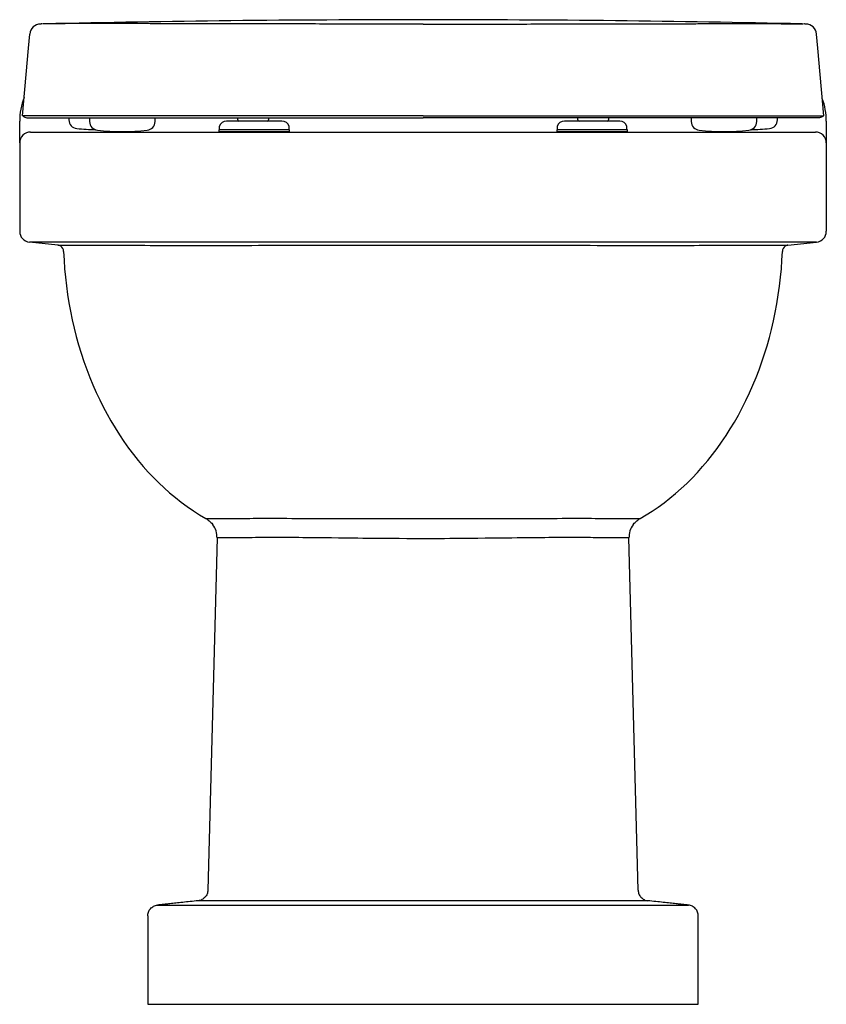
# Model space of a CAD drawing. Header units: millimetres. Extents: x 799.965 to 800.335, y 1113.515 to 1113.967.
import ezdxf

# ---------------------------------------------------------------- set-up
doc = ezdxf.new("R2010")
doc.units = ezdxf.units.MM
doc.layers.add('SANINDUSA', color=3, linetype='Continuous')

msp = doc.modelspace()

# ---------------------------------------------------------------- linework, layer by layer
at = {"layer": 'SANINDUSA'}
for p, q in [((799.9745912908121, 1113.965043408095), (799.9744013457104, 1113.965032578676)), ((799.9752292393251, 1113.965098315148), (799.9750780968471, 1113.965086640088)), ((799.9765328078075, 1113.96513645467), (799.9755233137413, 1113.965105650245)), ((800.3232436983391, 1113.96513645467), (800.3242616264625, 1113.9651053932)), ((800.3246915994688, 1113.965086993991), (800.3245556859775, 1113.965097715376)), ((799.9686291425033, 1113.922030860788), (799.970831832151, 1113.922030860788)), ((799.9776074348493, 1113.922030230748), (799.9776184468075, 1113.922029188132)), ((799.9873912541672, 1113.922030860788), (799.9873912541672, 1113.921086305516)), ((799.9968900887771, 1113.922030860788), (799.9968900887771, 1113.92032015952)), ((800.0268900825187, 1113.92032015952), (800.0268900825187, 1113.922030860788)), ((800.0648882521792, 1113.921032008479), (800.0648882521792, 1113.922029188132)), ((800.0788882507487, 1113.922029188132), (800.0788882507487, 1113.921032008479)), ((800.2208882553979, 1113.921032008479), (800.2208882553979, 1113.922030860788)), ((800.2348882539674, 1113.922030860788), (800.2348882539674, 1113.921032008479)), ((800.2728864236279, 1113.922030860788), (800.2728864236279, 1113.92032015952)), ((800.3028864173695, 1113.92032015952), (800.3028864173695, 1113.922030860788)), ((800.3123852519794, 1113.921086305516), (800.3123852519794, 1113.922030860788)), ((800.3221580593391, 1113.922029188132), (800.3221690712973, 1113.922030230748)), ((800.3311473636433, 1113.922030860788), (800.3289446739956, 1113.922030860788)), ((799.9648143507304, 1113.919618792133), (799.9648143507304, 1113.92049034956)), ((799.9648143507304, 1113.91049034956), (799.9648143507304, 1113.919618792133)), ((800.0563882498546, 1113.918032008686), (800.0563882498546, 1113.916532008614)), ((800.0850341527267, 1113.920532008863), (800.0597423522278, 1113.920532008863)), ((800.0883882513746, 1113.916532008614), (800.0883882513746, 1113.918032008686)), ((800.211388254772, 1113.918032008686), (800.211388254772, 1113.916532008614)), ((800.2201530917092, 1113.920532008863), (800.2147423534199, 1113.920532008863)), ((800.2400341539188, 1113.920532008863), (800.2201530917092, 1113.920532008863)), ((800.243388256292, 1113.916532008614), (800.243388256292, 1113.918032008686)), ((800.3348143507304, 1113.92049034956), (800.3348143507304, 1113.919618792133)), ((800.3348143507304, 1113.919618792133), (800.3348143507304, 1113.91049034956)), ((799.9698143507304, 1113.91549034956), (800.3298143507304, 1113.91549034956)), ((800.0561382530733, 1113.916532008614), (800.0561382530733, 1113.91553200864)), ((800.0721500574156, 1113.916532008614), (800.0561382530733, 1113.916532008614)), ((800.0721500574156, 1113.91553200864), (800.0561382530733, 1113.91553200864)), ((800.0886382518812, 1113.916532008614), (800.0721500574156, 1113.916532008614)), ((800.0886382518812, 1113.91553200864), (800.0721500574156, 1113.91553200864)), ((800.0886382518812, 1113.91553200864), (800.0886382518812, 1113.916532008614)), ((800.2111382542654, 1113.916532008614), (800.2111382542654, 1113.91553200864)), ((800.2436382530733, 1113.916532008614), (800.2111382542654, 1113.916532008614)), ((800.2436382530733, 1113.91553200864), (800.2111382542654, 1113.91553200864)), ((800.2436382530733, 1113.91553200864), (800.2436382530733, 1113.916532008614)), ((799.9648143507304, 1113.91049034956), (799.9648143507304, 1113.869992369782)), ((800.3348143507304, 1113.91049034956), (800.3348143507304, 1113.869992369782)), ((800.3303369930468, 1113.865019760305), (799.9692917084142, 1113.865019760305)), ((799.9822587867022, 1113.863656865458), (799.9692917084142, 1113.865019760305)), ((800.3172143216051, 1113.863640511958), (800.3303369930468, 1113.865019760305)), ((800.0553282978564, 1113.729368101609), (800.051096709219, 1113.567825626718)), ((800.2485330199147, 1113.567825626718), (800.2443014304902, 1113.729368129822)), ((800.0279976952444, 1113.560961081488), (800.0355171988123, 1113.560961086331)), ((800.0355171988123, 1113.560961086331), (800.2641053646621, 1113.560961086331)), ((800.0547368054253, 1113.56298392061), (800.0466770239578, 1113.56298392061)), ((800.2448572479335, 1113.56298414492), (800.0547531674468, 1113.56298414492)), ((800.252951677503, 1113.56298392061), (800.2448756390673, 1113.56298392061)), ((800.2641053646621, 1113.560961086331), (800.2716177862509, 1113.560963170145)), ((800.02353062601, 1113.555989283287), (800.02353062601, 1113.51549034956)), ((800.2760980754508, 1113.51549034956), (800.2760980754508, 1113.555989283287)), ((800.0235398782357, 1113.51549034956), (800.02353062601, 1113.51549034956)), ((800.0235398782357, 1113.51549034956), (800.0310445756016, 1113.51549034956)), ((800.0310445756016, 1113.51549034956), (800.2685841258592, 1113.51549034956)), ((800.2685841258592, 1113.51549034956), (800.2760888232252, 1113.51549034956)), ((800.2760980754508, 1113.51549034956), (800.2760888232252, 1113.51549034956))]:
    msp.add_line(p, q, dxfattribs=at)
at = {"layer": 'SANINDUSA', "flags": 128}
for points in [[(799.9661352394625, 1113.922971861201), (799.9688569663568, 1113.954003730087), (799.9694239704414, 1113.960468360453)], [(800.3336412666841, 1113.922971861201), (800.3309195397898, 1113.954003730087), (800.3303525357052, 1113.960468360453)], [(799.9683550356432, 1113.922971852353), (799.9672452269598, 1113.922971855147), (799.9661352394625, 1113.922971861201)], [(799.9768707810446, 1113.922030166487), (799.9768707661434, 1113.922030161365), (799.9768707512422, 1113.922030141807), (799.9768707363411, 1113.922030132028), (799.9768707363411, 1113.922030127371), (799.9768707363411, 1113.92203012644), (799.9768707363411, 1113.92203012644), (799.9768707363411, 1113.92203012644), (799.9768707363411, 1113.92203012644), (799.9768707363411, 1113.92203012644), (799.9768709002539, 1113.922029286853)], [(800.322905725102, 1113.922030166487), (800.3229057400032, 1113.922030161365), (800.3229057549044, 1113.922030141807), (800.3229057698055, 1113.922030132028), (800.3229057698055, 1113.922030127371), (800.3229057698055, 1113.92203012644), (800.3229057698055, 1113.92203012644), (800.3229057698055, 1113.92203012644), (800.3229057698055, 1113.92203012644), (800.3229057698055, 1113.92203012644), (800.3229056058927, 1113.922029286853)], [(800.3314214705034, 1113.922971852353), (800.3325312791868, 1113.922971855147), (800.3336412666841, 1113.922971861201)], [(799.9823811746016, 1113.863641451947), (799.9824818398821, 1113.863638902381), (799.982658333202, 1113.863636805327), (799.9829429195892, 1113.863634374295), (799.9833351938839, 1113.863631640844), (799.9837459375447, 1113.863629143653), (799.9842313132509, 1113.863626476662), (799.9847920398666, 1113.863623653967), (799.9854268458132, 1113.863620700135), (799.9861394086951, 1113.863617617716), (799.9869259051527, 1113.863614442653), (799.9877874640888, 1113.863611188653), (799.988722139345, 1113.863607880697), (799.989751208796, 1113.863604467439), (799.9908552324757, 1113.863601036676), (799.9920358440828, 1113.863597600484), (799.9932903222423, 1113.863594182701), (799.9946257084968, 1113.863590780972), (799.9960343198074, 1113.863587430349), (799.997518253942, 1113.863584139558), (799.9990741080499, 1113.86358092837), (800.0006353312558, 1113.863577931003), (800.0022613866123, 1113.86357502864), (800.0039544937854, 1113.863572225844), (800.0057110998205, 1113.863569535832), (800.0075400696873, 1113.863566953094), (800.0094315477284, 1113.863564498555), (800.0113881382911, 1113.863562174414), (800.0134057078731, 1113.863559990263), (800.0155253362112, 1113.863557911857), (800.0177064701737, 1113.863555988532), (800.0199522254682, 1113.863554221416), (800.0222576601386, 1113.863552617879), (800.0246348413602, 1113.863551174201), (800.0270701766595, 1113.863549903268), (800.0295671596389, 1113.863548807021), (800.0321202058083, 1113.863547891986), (800.0354293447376, 1113.863546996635), (800.0388246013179, 1113.863546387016), (800.0423023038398, 1113.863546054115), (800.045884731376, 1113.863545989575), (800.0495468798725, 1113.863546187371), (800.0532847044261, 1113.863546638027), (800.0561639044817, 1113.863547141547), (800.059084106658, 1113.863547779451), (800.0620492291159, 1113.863548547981), (800.065053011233, 1113.863549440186), (800.0681316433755, 1113.86355046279), (800.0712472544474, 1113.863551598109), (800.0744041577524, 1113.863552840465), (800.0775954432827, 1113.863554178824), (800.0816972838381, 1113.863556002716), (800.085850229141, 1113.863557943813), (800.090049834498, 1113.863559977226), (800.0943223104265, 1113.863562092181), (800.0986375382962, 1113.863564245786), (800.1029907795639, 1113.863566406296), (800.1063107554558, 1113.863568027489), (800.1096497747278, 1113.863569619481), (800.1130122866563, 1113.863571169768), (800.1163910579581, 1113.863572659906), (800.1198265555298, 1113.863574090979), (800.1232757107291, 1113.863575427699), (800.1267432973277, 1113.86357665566), (800.1302214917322, 1113.863577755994), (800.1348424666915, 1113.863578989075), (800.1394765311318, 1113.863579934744), (800.1441180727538, 1113.863580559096), (800.1487987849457, 1113.863580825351), (800.1534813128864, 1113.863580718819), (800.1581598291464, 1113.863580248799), (800.1617012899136, 1113.86357966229), (800.1652371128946, 1113.863578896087), (800.1687723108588, 1113.863577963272), (800.1722985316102, 1113.863576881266), (800.1758613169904, 1113.863575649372), (800.1794115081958, 1113.863574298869), (800.1829542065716, 1113.863572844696), (800.1864809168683, 1113.863571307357), (800.1898976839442, 1113.863569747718), (800.1932962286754, 1113.863568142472), (800.1966811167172, 1113.863566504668), (800.2000447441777, 1113.86356485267), (800.2034036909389, 1113.863563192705), (800.2067381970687, 1113.863561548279), (800.2100527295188, 1113.863559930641), (800.2133398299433, 1113.863558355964), (800.2166647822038, 1113.863556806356), (800.2199581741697, 1113.863555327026), (800.2232245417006, 1113.863553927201), (800.2264562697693, 1113.863552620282), (800.2296697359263, 1113.863551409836), (800.2328452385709, 1113.863550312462), (800.2359871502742, 1113.863549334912), (800.2390880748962, 1113.863548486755), (800.2429852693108, 1113.863547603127), (800.2468111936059, 1113.863546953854), (800.2505615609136, 1113.86354655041), (800.2542592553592, 1113.863546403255), (800.2578761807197, 1113.8635465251), (800.2614082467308, 1113.863546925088), (800.2640534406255, 1113.863547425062), (800.266646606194, 1113.863548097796), (800.2691911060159, 1113.863548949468), (800.2716811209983, 1113.863549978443), (800.2741285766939, 1113.863551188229), (800.2765186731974, 1113.863552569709), (800.2788544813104, 1113.863554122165), (800.2811305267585, 1113.863555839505), (800.2839034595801, 1113.863558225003), (800.2865788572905, 1113.863560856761), (800.2891537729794, 1113.863563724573), (800.2916425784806, 1113.863566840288), (800.2940266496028, 1113.863570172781), (800.2963032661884, 1113.863573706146), (800.2979543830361, 1113.863576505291), (800.2995423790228, 1113.86357940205), (800.3010690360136, 1113.863582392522), (800.3025308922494, 1113.86358546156), (800.3039436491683, 1113.86358863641), (800.3052885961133, 1113.86359186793), (800.3065672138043, 1113.863595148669), (800.30777640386, 1113.863598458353), (800.3092300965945, 1113.863602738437), (800.3105664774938, 1113.863607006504), (800.3117837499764, 1113.863611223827), (800.3128878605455, 1113.863615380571), (800.3138692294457, 1113.863619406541), (800.3147263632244, 1113.863623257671), (800.3152922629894, 1113.863626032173), (800.3157859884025, 1113.863628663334), (800.3162078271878, 1113.863631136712), (800.316556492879, 1113.863633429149), (800.3168346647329, 1113.863635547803), (800.3170371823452, 1113.863637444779), (800.3171639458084, 1113.863639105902), (800.3172143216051, 1113.863640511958)], [(799.9849430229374, 1113.860793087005), (799.9851450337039, 1113.856815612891), (799.9854323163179, 1113.852847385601), (799.9858047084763, 1113.848892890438), (799.9862613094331, 1113.844962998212), (799.9868029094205, 1113.841049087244), (799.9874288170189, 1113.837155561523), (799.9881383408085, 1113.833286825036), (799.9889307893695, 1113.829447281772), (799.9898054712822, 1113.825641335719), (799.9907911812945, 1113.821761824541), (799.9918639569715, 1113.817917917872), (799.9930223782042, 1113.81411414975), (799.9942650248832, 1113.810355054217), (799.9955904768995, 1113.806645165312), (799.9969973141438, 1113.802989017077), (799.9984289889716, 1113.79951950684), (799.9999361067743, 1113.79609980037), (800.0015169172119, 1113.792733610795), (800.0031696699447, 1113.789424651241), (800.0048926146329, 1113.786176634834), (800.0066840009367, 1113.782993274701), (800.0085972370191, 1113.779788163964), (800.0105829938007, 1113.77665148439), (800.0126389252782, 1113.773586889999), (800.0147626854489, 1113.770598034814), (800.0169519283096, 1113.767688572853), (800.0192043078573, 1113.764862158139), (800.0214572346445, 1113.762191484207), (800.0237702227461, 1113.759599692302), (800.0261406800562, 1113.757089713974), (800.0285660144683, 1113.754664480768), (800.0310436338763, 1113.752326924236), (800.0335709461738, 1113.750079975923), (800.0362234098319, 1113.747863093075), (800.0389287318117, 1113.745742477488), (800.0416835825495, 1113.743720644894), (800.0444846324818, 1113.741800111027), (800.0473285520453, 1113.739983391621), (800.0502120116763, 1113.73827300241)], [(800.2494166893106, 1113.738273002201), (800.2522115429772, 1113.739928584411), (800.2549677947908, 1113.741682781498), (800.2576822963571, 1113.743533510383), (800.260372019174, 1113.745493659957), (800.263016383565, 1113.747549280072), (800.2656124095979, 1113.749697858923), (800.2682135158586, 1113.751987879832), (800.2707612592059, 1113.754371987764), (800.2732527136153, 1113.756847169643), (800.2757040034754, 1113.759430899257), (800.2780954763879, 1113.762103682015), (800.2804243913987, 1113.764862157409), (800.2826101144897, 1113.76760225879), (800.2847353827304, 1113.770418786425), (800.286797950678, 1113.773308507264), (800.288810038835, 1113.77629005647), (800.2907565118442, 1113.779342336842), (800.2926352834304, 1113.782461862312), (800.2944827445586, 1113.785714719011), (800.2962576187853, 1113.789033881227), (800.2979579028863, 1113.792415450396), (800.2995938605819, 1113.795882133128), (800.301152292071, 1113.799408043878), (800.3026313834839, 1113.802989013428), (800.3039966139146, 1113.80653254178), (800.3052848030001, 1113.810124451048), (800.3064945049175, 1113.81376070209), (800.3076324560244, 1113.81746463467), (800.3086895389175, 1113.821209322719), (800.3096645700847, 1113.824990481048), (800.3105751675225, 1113.828888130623), (800.3113990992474, 1113.83281923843), (800.3121354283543, 1113.836779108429), (800.312788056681, 1113.840794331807), (800.3133511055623, 1113.844833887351), (800.3138239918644, 1113.848892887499), (800.3141963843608, 1113.852847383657), (800.3144836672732, 1113.856815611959), (800.3146856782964, 1113.860793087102)], [(800.0502120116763, 1113.73827300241), (800.050682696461, 1113.738272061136), (800.0527429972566, 1113.738279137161), (800.0548198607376, 1113.738294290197), (800.0583892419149, 1113.738306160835)], [(800.0502120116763, 1113.73827300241), (800.0507814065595, 1113.737926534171), (800.051297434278, 1113.737568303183), (800.0517724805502, 1113.737196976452), (800.0522021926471, 1113.736822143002), (800.0525598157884, 1113.736478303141), (800.0528860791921, 1113.736135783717), (800.0534669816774, 1113.735443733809)], [(800.0583892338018, 1113.738306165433), (800.0583892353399, 1113.73830616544), (800.0584859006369, 1113.73830673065), (800.0586505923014, 1113.73830777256), (800.0588827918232, 1113.738309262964), (800.0591844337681, 1113.73831118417), (800.0595535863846, 1113.738313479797), (800.0599895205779, 1113.738316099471), (800.0607648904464, 1113.738320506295), (800.0616868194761, 1113.738325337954), (800.0627519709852, 1113.738330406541), (800.0639570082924, 1113.738335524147), (800.0650508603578, 1113.738339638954), (800.0662372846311, 1113.738343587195), (800.0675138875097, 1113.738347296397), (800.0688782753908, 1113.738350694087), (800.0703280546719, 1113.73835370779), (800.0718765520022, 1113.73835629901), (800.0735105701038, 1113.738358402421), (800.0752272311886, 1113.738359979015), (800.0770236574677, 1113.738360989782), (800.0788969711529, 1113.738361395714), (800.0809010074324, 1113.738361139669), (800.0829849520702, 1113.738360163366), (800.0851452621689, 1113.738358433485), (800.0873783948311, 1113.738355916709), (800.0896808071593, 1113.738352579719), (800.0919911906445, 1113.738348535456), (800.0943663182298, 1113.738343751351), (800.0968024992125, 1113.738338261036), (800.0992960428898, 1113.73833209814), (800.1018432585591, 1113.738325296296), (800.104516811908, 1113.738317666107), (800.1072459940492, 1113.738309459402), (800.110026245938, 1113.73830077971), (800.1128530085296, 1113.738291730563), (800.115721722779, 1113.738282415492), (800.118549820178, 1113.738273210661), (800.1214163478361, 1113.738264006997), (800.1243165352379, 1113.738254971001), (800.127245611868, 1113.738246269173), (800.1301988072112, 1113.738238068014), (800.1332666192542, 1113.73823032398), (800.1363584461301, 1113.738223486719), (800.1394684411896, 1113.738217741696), (800.1425907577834, 1113.738213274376), (800.1457195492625, 1113.738210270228), (800.1477663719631, 1113.738209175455), (800.1498143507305, 1113.738208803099), (800.1528520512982, 1113.738209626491), (800.1558887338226, 1113.738211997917), (800.1589189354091, 1113.738215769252), (800.1619371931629, 1113.738220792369), (800.1649380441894, 1113.738226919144), (800.1680140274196, 1113.738234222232), (800.1710697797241, 1113.738242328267), (800.1740999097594, 1113.738251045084), (800.177099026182, 1113.738260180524), (800.1800617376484, 1113.738269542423), (800.1829028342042, 1113.738278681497), (800.1857083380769, 1113.738287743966), (800.18847390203, 1113.73829661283), (800.1911951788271, 1113.738305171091), (800.1938678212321, 1113.738313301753), (800.1965648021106, 1113.738321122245), (800.1992092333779, 1113.738328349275), (800.2017969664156, 1113.738334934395), (800.2043238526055, 1113.738340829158), (800.2067857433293, 1113.738345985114), (800.2091173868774, 1113.738350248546), (800.2113865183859, 1113.738353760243), (800.2135897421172, 1113.738356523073), (800.2157236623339, 1113.738358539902), (800.2177848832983, 1113.738359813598), (800.2198257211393, 1113.738360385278), (800.2217886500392, 1113.738360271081), (800.2236704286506, 1113.738359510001), (800.2254678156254, 1113.738358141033), (800.2271775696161, 1113.738356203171), (800.2287543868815, 1113.73835380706), (800.2302470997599, 1113.738350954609), (800.2316531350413, 1113.7383477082), (800.2329699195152, 1113.738344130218), (800.2341948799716, 1113.738340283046), (800.2353579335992, 1113.738336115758), (800.2364222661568, 1113.738331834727), (800.2373856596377, 1113.738327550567), (800.2382458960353, 1113.738323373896), (800.2390007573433, 1113.738319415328), (800.2396142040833, 1113.738315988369), (800.2401327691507, 1113.738312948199), (800.2405550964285, 1113.7383103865), (800.2408829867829, 1113.738308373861), (800.2411109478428, 1113.738307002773), (800.2412380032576, 1113.738306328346), (800.2412380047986, 1113.73830632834)], [(800.2412380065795, 1113.73830632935), (800.2429733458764, 1113.738305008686), (800.245296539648, 1113.738290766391), (800.2476160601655, 1113.738275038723), (800.2494166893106, 1113.738273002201)], [(800.2461617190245, 1113.735443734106), (800.2467398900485, 1113.73613278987), (800.2470673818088, 1113.736476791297), (800.2474264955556, 1113.736822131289), (800.2478491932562, 1113.73719115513), (800.2483157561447, 1113.737556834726), (800.2488387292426, 1113.737920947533), (800.2494166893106, 1113.738273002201)], [(800.0634550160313, 1113.729342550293), (800.0615818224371, 1113.729357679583), (800.059351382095, 1113.729354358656), (800.0563922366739, 1113.729355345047), (800.0553282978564, 1113.729368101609)], [(800.2361736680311, 1113.729343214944), (800.2360550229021, 1113.729343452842), (800.2358457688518, 1113.729345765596), (800.2355462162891, 1113.729350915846), (800.2351523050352, 1113.729359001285), (800.23466692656, 1113.729369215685), (800.2340908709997, 1113.729381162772), (800.2332317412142, 1113.729398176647), (800.2322294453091, 1113.729416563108), (800.2310771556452, 1113.729435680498), (800.2297834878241, 1113.729454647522), (800.228822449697, 1113.729467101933), (800.2277974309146, 1113.729478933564), (800.2267096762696, 1113.729489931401), (800.225551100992, 1113.729499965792), (800.224330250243, 1113.729508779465), (800.2230486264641, 1113.729516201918), (800.2210877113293, 1113.729524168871), (800.2190045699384, 1113.729528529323), (800.21678697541, 1113.729528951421), (800.2144529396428, 1113.729525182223), (800.2127985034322, 1113.72952013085), (800.2110929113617, 1113.729513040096), (800.209338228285, 1113.729503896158), (800.2075220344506, 1113.729492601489), (800.205658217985, 1113.729479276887), (800.2037490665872, 1113.729464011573), (800.2009103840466, 1113.72943869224), (800.1979842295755, 1113.729409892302), (800.1955415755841, 1113.729384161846), (800.1930448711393, 1113.729356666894), (800.1904984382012, 1113.729327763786), (800.1879065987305, 1113.729297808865), (800.1852736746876, 1113.72926715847), (800.1830067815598, 1113.729240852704), (800.180712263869, 1113.729214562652), (800.1783929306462, 1113.729188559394), (800.174994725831, 1113.729151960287), (800.1715533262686, 1113.729117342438), (800.1680503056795, 1113.729085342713), (800.1645155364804, 1113.729057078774), (800.1620928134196, 1113.729040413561), (800.15965966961, 1113.729026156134), (800.1572190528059, 1113.729014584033), (800.1547543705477, 1113.729005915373), (800.1522851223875, 1113.729000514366), (800.1498143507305, 1113.728998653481), (800.1478808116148, 1113.728999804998), (800.145948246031, 1113.729003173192), (800.1423766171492, 1113.729014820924), (800.1388178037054, 1113.729032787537), (800.135253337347, 1113.729056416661), (800.1317142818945, 1113.72908473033), (800.1293213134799, 1113.729106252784), (800.1269444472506, 1113.729129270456), (800.1245865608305, 1113.729153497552), (800.1222319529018, 1113.729178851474), (800.1198994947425, 1113.729204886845), (800.1175920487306, 1113.72923132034), (800.1142999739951, 1113.729269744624), (800.1110688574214, 1113.729307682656), (800.1078825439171, 1113.72934464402), (800.1047691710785, 1113.729379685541), (800.1026931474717, 1113.72940212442), (800.1006547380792, 1113.729423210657), (800.0986564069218, 1113.729442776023), (800.0966851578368, 1113.729460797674), (800.094757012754, 1113.729477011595), (800.0928743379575, 1113.729491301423), (800.0902332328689, 1113.729508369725), (800.0876942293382, 1113.729521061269), (800.0852452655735, 1113.729529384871), (800.082908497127, 1113.72953332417), (800.0813832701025, 1113.729533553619), (800.0799129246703, 1113.729531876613), (800.0784992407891, 1113.729528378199), (800.0771333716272, 1113.729523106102), (800.075826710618, 1113.729516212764), (800.0745808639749, 1113.72950784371), (800.0729307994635, 1113.729493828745), (800.0714044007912, 1113.729477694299), (800.0700052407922, 1113.729460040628), (800.0687368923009, 1113.729441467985), (800.0675858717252, 1113.729422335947), (800.0665721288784, 1113.729403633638), (800.0656865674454, 1113.729385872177), (800.0649453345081, 1113.729370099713), (800.0643643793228, 1113.729357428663), (800.0639220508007, 1113.729348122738), (800.063617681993, 1113.729343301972), (800.0634550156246, 1113.729342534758)], [(800.2443004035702, 1113.729368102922), (800.2426195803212, 1113.729352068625), (800.2402773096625, 1113.729354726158), (800.2379350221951, 1113.729358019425), (800.2361736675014, 1113.729343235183)], [(800.051096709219, 1113.567825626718), (800.0510829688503, 1113.567376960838), (800.0510241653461, 1113.566932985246), (800.050935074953, 1113.566497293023), (800.0507846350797, 1113.566073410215), (800.050596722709, 1113.565664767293), (800.0503728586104, 1113.565274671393), (800.0501148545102, 1113.564906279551), (800.0498247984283, 1113.564562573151), (800.0495050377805, 1113.564246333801), (800.0491581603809, 1113.563960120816), (800.0487869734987, 1113.56370625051), (800.0483944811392, 1113.563486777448), (800.0479838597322, 1113.56330347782), (800.0475584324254, 1113.563157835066), (800.0471216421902, 1113.563051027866), (800.0466770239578, 1113.56298392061)], [(800.2485330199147, 1113.567825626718), (800.2485489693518, 1113.567376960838), (800.2486038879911, 1113.566932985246), (800.2486936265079, 1113.566497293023), (800.2488440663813, 1113.566073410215), (800.249031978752, 1113.565664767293), (800.2492558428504, 1113.565274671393), (800.2495138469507, 1113.564906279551), (800.2498039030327, 1113.564562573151), (800.2501236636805, 1113.564246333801), (800.2504705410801, 1113.563960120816), (800.2508417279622, 1113.56370625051), (800.2512342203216, 1113.563486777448), (800.2516448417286, 1113.56330347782), (800.2520702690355, 1113.563157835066), (800.2525070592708, 1113.563051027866), (800.252951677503, 1113.56298392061)], [(800.02353062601, 1113.555989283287), (800.0235608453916, 1113.556445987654), (800.02362357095, 1113.556899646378), (800.0237275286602, 1113.557345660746), (800.0238718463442, 1113.557780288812), (800.0240553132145, 1113.558199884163), (800.0242763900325, 1113.558600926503), (800.0245332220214, 1113.558980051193), (800.0248236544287, 1113.559334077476), (800.0251452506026, 1113.559660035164), (800.0254953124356, 1113.559955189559), (800.0258709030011, 1113.560217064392), (800.0262688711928, 1113.560443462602), (800.0266858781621, 1113.560632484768), (800.0271184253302, 1113.560782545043), (800.02756288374, 1113.560892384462), (800.0279976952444, 1113.560961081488)], [(800.0466770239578, 1113.56298392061), (800.0457560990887, 1113.562886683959), (800.0448428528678, 1113.562790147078), (800.0439389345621, 1113.562694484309), (800.0430459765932, 1113.562599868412), (800.0421655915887, 1113.562506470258), (800.0412993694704, 1113.562414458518), (800.0404488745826, 1113.56232399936), (800.0396156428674, 1113.562235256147), (800.0388011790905, 1113.562148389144), (800.0380069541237, 1113.562063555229), (800.0372344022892, 1113.561980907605), (800.0364849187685, 1113.561900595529), (800.0357598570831, 1113.56182276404), (800.0350605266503, 1113.561747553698), (800.0343881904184, 1113.561675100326), (800.0337440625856, 1113.561605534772), (800.0331293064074, 1113.561538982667), (800.0325450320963, 1113.5614755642), (800.031992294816, 1113.5614153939), (800.0314720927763, 1113.561358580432), (800.0309853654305, 1113.561305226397), (800.0305329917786, 1113.56125542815), (800.0301157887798, 1113.561209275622), (800.0297345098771, 1113.561166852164), (800.0293898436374, 1113.561128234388), (800.0290824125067, 1113.561093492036), (800.028812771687, 1113.561062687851), (800.0285814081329, 1113.561035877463), (800.0283887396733, 1113.561013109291), (800.0282351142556, 1113.560994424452), (800.0281208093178, 1113.560979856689), (800.0280460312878, 1113.560969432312), (800.0279976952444, 1113.560961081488)], [(800.2713935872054, 1113.560994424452), (800.2712399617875, 1113.561013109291), (800.2710472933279, 1113.561035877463), (800.270815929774, 1113.561062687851), (800.2705462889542, 1113.561093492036), (800.2702388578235, 1113.561128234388), (800.2698941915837, 1113.561166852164), (800.2695129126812, 1113.561209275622), (800.2690957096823, 1113.56125542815), (800.2686433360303, 1113.561305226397), (800.2681566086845, 1113.561358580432), (800.2676364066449, 1113.5614153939), (800.2670836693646, 1113.5614755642), (800.2664993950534, 1113.561538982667), (800.2658846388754, 1113.561605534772), (800.2652405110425, 1113.561675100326), (800.2645681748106, 1113.561747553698), (800.2638688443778, 1113.56182276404), (800.2631437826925, 1113.561900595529), (800.2623942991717, 1113.561980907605), (800.2616217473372, 1113.562063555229), (800.2608275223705, 1113.562148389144), (800.2600130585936, 1113.562235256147), (800.2591798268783, 1113.56232399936), (800.2583293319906, 1113.562414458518), (800.2574631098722, 1113.562506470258), (800.2565827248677, 1113.562599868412), (800.2556897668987, 1113.562694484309), (800.2547858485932, 1113.562790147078), (800.2538726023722, 1113.562886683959), (800.252951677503, 1113.56298392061)], [(800.2760980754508, 1113.555989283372), (800.2760678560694, 1113.556445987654), (800.276005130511, 1113.556899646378), (800.2759011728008, 1113.557345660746), (800.2757568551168, 1113.557780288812), (800.2755733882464, 1113.558199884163), (800.2753523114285, 1113.558600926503), (800.2750954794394, 1113.558980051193), (800.2748050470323, 1113.559334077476), (800.2744834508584, 1113.559660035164), (800.2741333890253, 1113.559955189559), (800.2737577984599, 1113.560217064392), (800.2733598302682, 1113.560443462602), (800.2729428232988, 1113.560632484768), (800.2725102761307, 1113.560782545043), (800.2720658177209, 1113.560892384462), (800.2716177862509, 1113.560963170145)]]:
    msp.add_lwpolyline(points, dxfattribs=at)
at = {"layer": 'SANINDUSA'}
for centre, radius, start, end in [((799.9744048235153, 1113.960032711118), 0.004999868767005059, 90.03985373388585, 175.0013567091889), ((800.3253716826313, 1113.960032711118), 0.004999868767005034, 4.998643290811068, 89.96014626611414), ((799.9948143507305, 1113.92049034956), 0.03000000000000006, 158.6338272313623, 180), ((800.3048143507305, 1113.92049034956), 0.02999999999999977, 0, 20.33582517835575), ((799.991391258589, 1113.921086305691), 0.003999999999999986, 180, 264.2079973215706), ((800.0023912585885, 1114.029529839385), 0.113, 264.2079973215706, 268.5377398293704), ((800.000890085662, 1113.920320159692), 0.003999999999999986, 180, 264.2079973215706), ((800.0228900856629, 1113.920320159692), 0.003999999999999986, 275.7920026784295, 0), ((800.0597423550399, 1113.917032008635), 0.003500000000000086, 90, 163.3984504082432), ((800.0653882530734, 1113.921032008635), 0.0004999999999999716, 180, 270), ((800.0783882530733, 1113.921032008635), 0.0005000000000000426, 270, 0), ((800.0850341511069, 1113.917032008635), 0.003500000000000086, 16.60154959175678, 90), ((800.2147423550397, 1113.917032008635), 0.003500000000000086, 90, 163.3984504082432), ((800.2213882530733, 1113.921032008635), 0.0004999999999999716, 180, 270), ((800.2343882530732, 1113.921032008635), 0.0005000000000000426, 270, 0), ((800.2400341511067, 1113.917032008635), 0.003500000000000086, 16.60154959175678, 90), ((800.2768864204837, 1113.920320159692), 0.003999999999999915, 180, 264.2079973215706), ((800.2988864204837, 1113.920320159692), 0.003999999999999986, 275.7920026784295, 0), ((800.297385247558, 1114.029529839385), 0.113, 271.4622601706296, 275.7920026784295), ((800.3083852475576, 1113.921086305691), 0.003999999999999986, 275.7920026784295, 0), ((799.9698143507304, 1113.91049034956), 0.005, 90, 180), ((800.0118900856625, 1114.028763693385), 0.1130000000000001, 264.2079973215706, 275.7920026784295), ((800.2878864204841, 1114.028763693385), 0.113, 264.2079973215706, 275.7920026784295), ((800.3298143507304, 1113.91049034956), 0.005, 0, 90), ((799.9698143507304, 1113.869992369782), 0.005000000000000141, 180, 264.0000000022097), ((800.3298143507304, 1113.869992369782), 0.005000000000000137, 275.9999999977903, 0), ((799.9819452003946, 1113.86067329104), 0.003000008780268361, 54.19658801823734, 84.00000347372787), ((799.9819449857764, 1113.86067290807), 0.003000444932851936, 2.295522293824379, 54.19754237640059), ((800.3176837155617, 1113.860672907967), 0.003000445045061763, 125.8024575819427, 177.7044739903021), ((800.3177248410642, 1113.860596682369), 0.003086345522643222, 99.52118566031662, 125.5938498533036), ((800.0453353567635, 1113.729629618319), 0.009996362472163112, 358.5009033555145, 35.56478513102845), ((800.2542933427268, 1113.729629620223), 0.009996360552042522, 144.4352183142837, 181.4991003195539)]:
    msp.add_arc(centre, radius, start, end, dxfattribs=at)
for points, knots in [([(800.1498882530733, 1113.967030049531), (800.1204610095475, 1113.966950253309), (800.0625140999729, 1113.966793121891), (800.0045777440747, 1113.965678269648), (799.9760632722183, 1113.965129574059)], [0, 0, 0, 0, 0.5078311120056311, 1, 1, 1, 1]), ([(800.3237132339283, 1113.965129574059), (800.295198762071, 1113.965678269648), (800.2372624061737, 1113.966793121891), (800.1793154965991, 1113.966950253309), (800.1498882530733, 1113.967030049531)], [0, 0, 0, 0, 0.4921688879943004, 1, 1, 1, 1]), ([(799.9750713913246, 1113.965085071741), (799.9750468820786, 1113.965083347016), (799.9747972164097, 1113.965065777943), (799.9746042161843, 1113.965044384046), (799.97444855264, 1113.965040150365), (799.9743890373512, 1113.96503853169)], [0, 0, 0, 0, 0.06299988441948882, 0.6417540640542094, 1, 1, 1, 1]), ([(800.0002870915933, 1113.965243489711), (799.9982950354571, 1113.965242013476), (799.9943012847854, 1113.965239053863), (799.9895116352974, 1113.965224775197), (799.9855776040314, 1113.965206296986), (799.9824675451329, 1113.96518617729), (799.9799435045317, 1113.965165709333), (799.9780784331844, 1113.965148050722), (799.9768439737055, 1113.965135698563), (799.9766364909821, 1113.965136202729), (799.9765328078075, 1113.96513645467)], [0, 0, 0, 0, 0.1374828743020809, 0.2756309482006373, 0.3941639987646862, 0.5128041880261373, 0.6313317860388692, 0.754182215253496, 0.8771600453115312, 1, 1, 1, 1]), ([(800.1498881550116, 1113.965038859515), (800.1451785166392, 1113.965039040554), (800.1357592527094, 1113.965039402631), (800.1215938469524, 1113.965042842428), (800.107490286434, 1113.965049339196), (800.0935708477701, 1113.965060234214), (800.0800614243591, 1113.965076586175), (800.0669155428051, 1113.965098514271), (800.0542408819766, 1113.965126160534), (800.0433289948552, 1113.965154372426), (800.0341500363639, 1113.965179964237), (800.026501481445, 1113.965201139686), (800.0192289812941, 1113.96521982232), (800.0123928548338, 1113.96523395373), (800.005978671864, 1113.965242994), (800.0021836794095, 1113.965243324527), (800.0002870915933, 1113.965243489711)], [0, 0, 0, 0, 0.07818803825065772, 0.1563758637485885, 0.2366978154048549, 0.3170193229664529, 0.3969953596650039, 0.4769712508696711, 0.5593432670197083, 0.641713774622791, 0.7003577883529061, 0.7590594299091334, 0.8177064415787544, 0.8784503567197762, 0.9392542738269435, 1, 1, 1, 1]), ([(800.149888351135, 1113.965038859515), (800.1545979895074, 1113.965039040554), (800.1640172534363, 1113.965039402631), (800.1781826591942, 1113.965042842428), (800.1922862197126, 1113.965049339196), (800.2062056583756, 1113.965060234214), (800.2197150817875, 1113.965076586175), (800.2328609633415, 1113.965098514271), (800.24553562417, 1113.965126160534), (800.2564475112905, 1113.965154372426), (800.2656264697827, 1113.965179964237), (800.2732750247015, 1113.965201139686), (800.2805475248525, 1113.96521982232), (800.2873836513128, 1113.96523395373), (800.2937978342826, 1113.965242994), (800.2975928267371, 1113.965243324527), (800.2994894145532, 1113.965243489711)], [0, 0, 0, 0, 0.07818803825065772, 0.1563758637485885, 0.2366978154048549, 0.3170193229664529, 0.3969953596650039, 0.4769712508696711, 0.5593432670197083, 0.641713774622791, 0.7003577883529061, 0.7590594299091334, 0.8177064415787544, 0.8784503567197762, 0.9392542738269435, 1, 1, 1, 1]), ([(800.2994894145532, 1113.965243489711), (800.3014814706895, 1113.965242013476), (800.3054752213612, 1113.965239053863), (800.3102648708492, 1113.965224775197), (800.3141989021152, 1113.965206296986), (800.3173089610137, 1113.96518617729), (800.3198330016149, 1113.965165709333), (800.3216980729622, 1113.965148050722), (800.3229325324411, 1113.965135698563), (800.3231400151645, 1113.965136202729), (800.3232436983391, 1113.96513645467)], [0, 0, 0, 0, 0.1374828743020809, 0.2756309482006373, 0.3941639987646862, 0.5128041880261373, 0.6313317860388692, 0.754182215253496, 0.8771600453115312, 1, 1, 1, 1]), ([(800.3254071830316, 1113.965036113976), (800.3253718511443, 1113.965036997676), (800.325236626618, 1113.96504037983), (800.3250482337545, 1113.965058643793), (800.3247531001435, 1113.965081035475), (800.3246832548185, 1113.965086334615)], [0, 0, 0, 0, 0.212594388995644, 0.8136552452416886, 0.9999999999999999, 0.9999999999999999, 0.9999999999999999, 0.9999999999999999]), ([(799.9661852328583, 1113.922971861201), (799.9661942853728, 1113.922966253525), (799.9662072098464, 1113.922958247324), (799.9662974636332, 1113.922882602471), (799.9664267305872, 1113.922779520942), (799.9666134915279, 1113.922642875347), (799.9670038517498, 1113.922401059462), (799.9676816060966, 1113.922106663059), (799.9682918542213, 1113.922057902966), (799.9686302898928, 1113.922030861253)], [0, 0, 0, 0, 0.2570548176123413, 0.3670027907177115, 0.4238270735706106, 0.4809881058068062, 0.5654841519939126, 0.7590231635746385, 1, 1, 1, 1]), ([(800.1498882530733, 1113.922971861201), (800.1446770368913, 1113.922971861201), (800.1342354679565, 1113.922971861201), (800.1186792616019, 1113.922971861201), (800.1033479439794, 1113.922971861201), (800.0894227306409, 1113.922971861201), (800.0769099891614, 1113.922971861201), (800.065736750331, 1113.922971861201), (800.0549389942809, 1113.922971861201), (800.0445963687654, 1113.922971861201), (800.0340574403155, 1113.922971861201), (800.0235154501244, 1113.922971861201), (800.0131657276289, 1113.922971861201), (800.0037468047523, 1113.922971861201), (799.9952799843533, 1113.922971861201), (799.9878498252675, 1113.922971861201), (799.9814954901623, 1113.922971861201), (799.9763097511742, 1113.922971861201), (799.9725991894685, 1113.922971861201), (799.9701777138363, 1113.922971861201), (799.9687144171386, 1113.922971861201), (799.9684747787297, 1113.922971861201), (799.9683550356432, 1113.922971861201)], [0, 0, 0, 0, 0.05522553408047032, 0.1106538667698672, 0.166080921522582, 0.2213046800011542, 0.2648831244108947, 0.3086191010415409, 0.3524021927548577, 0.3961259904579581, 0.4396941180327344, 0.4928212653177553, 0.5461331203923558, 0.5994525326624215, 0.6525901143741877, 0.7066320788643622, 0.7608613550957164, 0.8150859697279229, 0.8691215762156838, 0.9127317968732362, 0.9563936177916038, 1, 1, 1, 1]), ([(799.970831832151, 1113.922030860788), (799.9709173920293, 1113.922030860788), (799.97108851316, 1113.922030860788), (799.972237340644, 1113.922030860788), (799.9743872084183, 1113.922030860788), (799.9776442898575, 1113.922030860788), (799.9814027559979, 1113.922030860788), (799.9853958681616, 1113.922030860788), (799.990002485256, 1113.922030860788), (799.9946209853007, 1113.922030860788), (800.0002651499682, 1113.922030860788), (800.0071269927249, 1113.922030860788), (800.0162859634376, 1113.922030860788), (800.0263190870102, 1113.922030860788), (800.0371208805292, 1113.922030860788), (800.0485675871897, 1113.922030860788), (800.056704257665, 1113.922030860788), (800.0607725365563, 1113.922030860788)], [0, 0, 0, 0, 0.05422062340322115, 0.1084421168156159, 0.1861930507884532, 0.2639466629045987, 0.3218680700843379, 0.3797900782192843, 0.4385429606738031, 0.4972959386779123, 0.536017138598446, 0.6137523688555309, 0.6914860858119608, 0.7692359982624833, 0.8469835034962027, 0.923492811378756, 0.9999999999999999, 0.9999999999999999, 0.9999999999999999, 0.9999999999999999]), ([(799.9768709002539, 1113.922029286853), (799.9768709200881, 1113.922029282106), (799.9768711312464, 1113.922029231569), (799.976871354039, 1113.922029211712), (799.976871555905, 1113.92202919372)], [0, 0, 0, 0, 0.09392928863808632, 1, 1, 1, 1]), ([(800.0607725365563, 1113.922030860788), (800.0634046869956, 1113.922030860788), (800.0686689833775, 1113.922030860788), (800.0784736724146, 1113.922030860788), (800.0902417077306, 1113.922030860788), (800.1017756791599, 1113.922030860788), (800.1134852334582, 1113.922030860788), (800.1253528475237, 1113.922030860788), (800.1383196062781, 1113.922030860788), (800.1465138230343, 1113.922030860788), (800.1498882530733, 1113.922030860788)], [0, 0, 0, 0, 0.09665724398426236, 0.1933143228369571, 0.3485377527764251, 0.5037617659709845, 0.5810474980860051, 0.7362077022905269, 0.8913686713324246, 1, 1, 1, 1]), ([(800.1498882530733, 1113.922971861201), (800.1550994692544, 1113.922971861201), (800.1655410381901, 1113.922971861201), (800.1810972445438, 1113.922971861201), (800.1964285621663, 1113.922971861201), (800.2103537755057, 1113.922971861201), (800.2228665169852, 1113.922971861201), (800.2340397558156, 1113.922971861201), (800.2448375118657, 1113.922971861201), (800.2551801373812, 1113.922971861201), (800.2657190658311, 1113.922971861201), (800.2762610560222, 1113.922971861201), (800.2866107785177, 1113.922971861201), (800.2960297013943, 1113.922971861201), (800.3044965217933, 1113.922971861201), (800.3119266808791, 1113.922971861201), (800.3182810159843, 1113.922971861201), (800.3234667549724, 1113.922971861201), (800.3271773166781, 1113.922971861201), (800.3295987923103, 1113.922971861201), (800.331062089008, 1113.922971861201), (800.3313017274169, 1113.922971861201), (800.3314214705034, 1113.922971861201)], [0, 0, 0, 0, 0.05522553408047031, 0.1106538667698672, 0.166080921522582, 0.2213046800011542, 0.2648831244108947, 0.3086191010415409, 0.3524021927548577, 0.3961259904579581, 0.4396941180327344, 0.4928212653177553, 0.5461331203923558, 0.5994525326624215, 0.6525901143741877, 0.7066320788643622, 0.7608613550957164, 0.8150859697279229, 0.8691215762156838, 0.9127317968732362, 0.9563936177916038, 1, 1, 1, 1]), ([(800.2390039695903, 1113.922030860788), (800.236371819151, 1113.922030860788), (800.2311075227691, 1113.922030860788), (800.221302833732, 1113.922030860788), (800.209534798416, 1113.922030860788), (800.1980008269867, 1113.922030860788), (800.1862912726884, 1113.922030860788), (800.1744236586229, 1113.922030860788), (800.1614568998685, 1113.922030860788), (800.1532626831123, 1113.922030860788), (800.1498882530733, 1113.922030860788)], [0, 0, 0, 0, 0.09665724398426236, 0.1933143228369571, 0.3485377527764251, 0.5037617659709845, 0.5810474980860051, 0.7362077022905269, 0.8913686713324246, 1, 1, 1, 1]), ([(800.3289446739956, 1113.922030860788), (800.3288591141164, 1113.922030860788), (800.3286879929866, 1113.922030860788), (800.3275391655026, 1113.922030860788), (800.3253892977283, 1113.922030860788), (800.3221322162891, 1113.922030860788), (800.3183737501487, 1113.922030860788), (800.314380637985, 1113.922030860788), (800.3097740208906, 1113.922030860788), (800.3051555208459, 1113.922030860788), (800.2995113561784, 1113.922030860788), (800.2926495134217, 1113.922030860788), (800.283490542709, 1113.922030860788), (800.2734574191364, 1113.922030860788), (800.2626556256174, 1113.922030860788), (800.2512089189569, 1113.922030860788), (800.2430722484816, 1113.922030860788), (800.2390039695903, 1113.922030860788)], [0, 0, 0, 0, 0.05422062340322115, 0.1084421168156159, 0.1861930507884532, 0.2639466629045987, 0.3218680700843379, 0.3797900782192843, 0.4385429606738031, 0.4972959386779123, 0.536017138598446, 0.6137523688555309, 0.6914860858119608, 0.7692359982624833, 0.8469835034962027, 0.923492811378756, 0.9999999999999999, 0.9999999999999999, 0.9999999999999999, 0.9999999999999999]), ([(800.3229057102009, 1113.92202938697), (800.3229055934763, 1113.922029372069), (800.3229053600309, 1113.922029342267), (800.3229050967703, 1113.922029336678), (800.3229049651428, 1113.922029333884)], [0, 0, 0, 0, 0.5000086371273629, 1, 1, 1, 1]), ([(800.3335912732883, 1113.922971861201), (800.3335822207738, 1113.922966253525), (800.3335692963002, 1113.922958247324), (800.3334790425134, 1113.922882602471), (800.3333497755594, 1113.922779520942), (800.3331630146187, 1113.922642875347), (800.3327726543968, 1113.922401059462), (800.33209490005, 1113.922106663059), (800.3314846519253, 1113.922057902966), (800.3311462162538, 1113.922030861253)], [0, 0, 0, 0, 0.2570548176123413, 0.3670027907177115, 0.4238270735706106, 0.4809881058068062, 0.5654841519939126, 0.7590231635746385, 1, 1, 1, 1])]:
    msp.add_open_spline(points, degree=3, knots=knots, dxfattribs=at)

doc.saveas('drawing.dxf')
